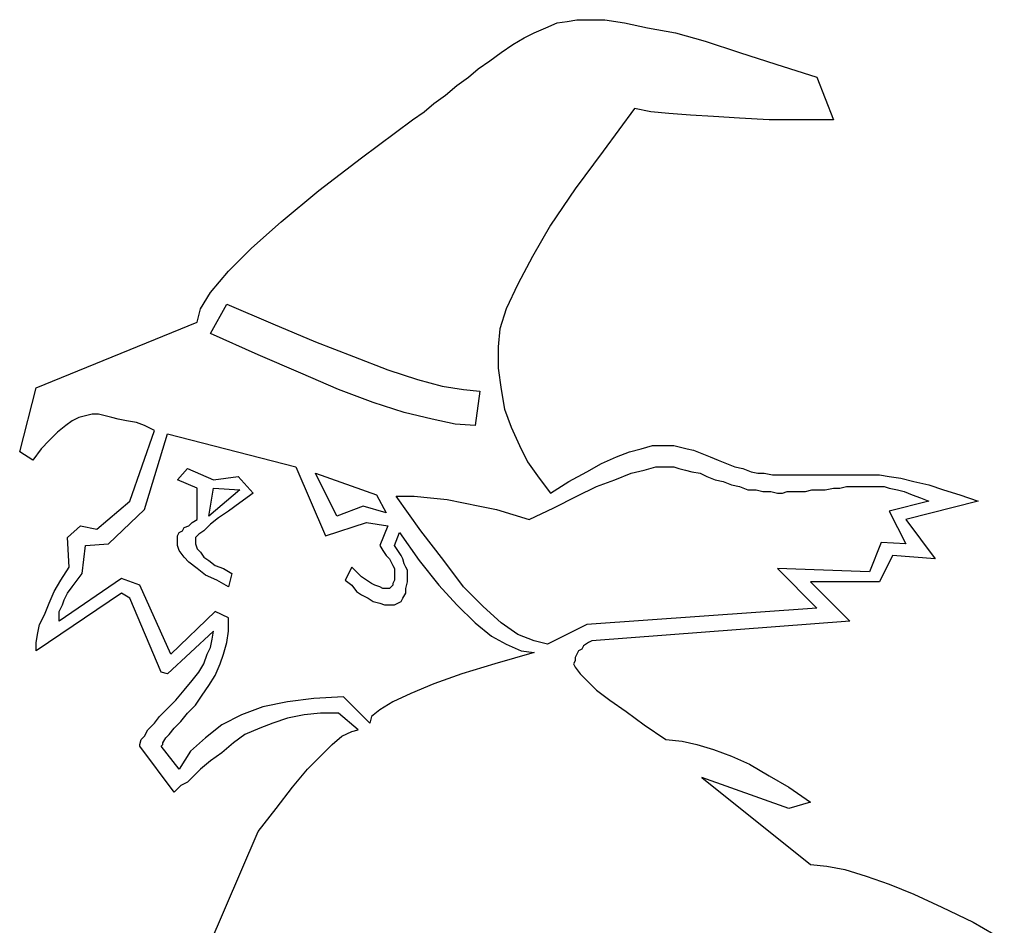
# Model space of a CAD drawing. Extents: x 0.1 to 17.9, y 0 to 2.5.
# Tile 12 of 16: x 13.8 to 15, y 1.4 to 2.4. Entities that reach past the tile are written whole.
import ezdxf

# ---------------------------------------------------------------- set-up
doc = ezdxf.new("R2010")
doc.units = 0

msp = doc.modelspace()

# ---------------------------------------------------------------- linework, layer by layer
at = {"color": 0}
for p, q in [((14.46875, 2.431641, 0.5), (14.48047, 2.433594, 0.5)), ((14.48047, 2.433594, 0.5), (14.49219, 2.433594, 0.5)), ((14.49219, 2.433594, 0.5), (14.51367, 2.433594, 0.5)), ((14.51367, 2.433594, 0.5), (14.53711, 2.429688, 0.5)), ((14.42969, 2.417969, 0.5), (14.44336, 2.423828, 0.5)), ((14.44336, 2.423828, 0.5), (14.45703, 2.429688, 0.5)), ((14.45703, 2.429688, 0.5), (14.46875, 2.431641, 0.5)), ((14.53711, 2.429688, 0.5), (14.56445, 2.423828, 0.5)), ((14.56445, 2.423828, 0.5), (14.59766, 2.417969, 0.5)), ((14.4043, 2.404297, 0.5), (14.41797, 2.412109, 0.5)), ((14.41797, 2.412109, 0.5), (14.42969, 2.417969, 0.5)), ((14.59766, 2.417969, 0.5), (14.63281, 2.408203, 0.5)), ((14.39063, 2.394531, 0.5), (14.4043, 2.404297, 0.5)), ((14.63281, 2.408203, 0.5), (14.67383, 2.394531, 0.5)), ((14.37695, 2.384766, 0.5), (14.39063, 2.394531, 0.5)), ((14.67383, 2.394531, 0.5), (14.7168, 2.380859, 0.5)), ((14.35156, 2.365234, 0.5), (14.36328, 2.375, 0.5)), ((14.36328, 2.375, 0.5), (14.37695, 2.384766, 0.5)), ((14.7168, 2.380859, 0.5), (14.76563, 2.365234, 0.5)), ((14.33789, 2.355469, 0.5), (14.35156, 2.365234, 0.5)), ((14.76563, 2.365234, 0.5), (14.78516, 2.314453, 0.5)), ((14.32422, 2.34375, 0.5), (14.33789, 2.355469, 0.5)), ((14.31055, 2.333984, 0.5), (14.32422, 2.34375, 0.5)), ((14.29883, 2.324219, 0.5), (14.31055, 2.333984, 0.5)), ((14.28516, 2.314453, 0.5), (14.29883, 2.324219, 0.5)), ((14.54883, 2.328125, 0.5), (14.51172, 2.277344, 0.5)), ((14.56836, 2.324219, 0.5), (14.54883, 2.328125, 0.5)), ((14.58984, 2.322266, 0.5), (14.56836, 2.324219, 0.5)), ((14.61523, 2.320313, 0.5), (14.58984, 2.322266, 0.5)), ((14.64258, 2.318359, 0.5), (14.61523, 2.320313, 0.5)), ((14.67383, 2.316406, 0.5), (14.64258, 2.318359, 0.5)), ((14.22461, 2.269531, 0.5), (14.28516, 2.314453, 0.5)), ((14.70898, 2.314453, 0.5), (14.67383, 2.316406, 0.5)), ((14.74609, 2.314453, 0.5), (14.70898, 2.314453, 0.5)), ((14.78516, 2.314453, 0.5), (14.74609, 2.314453, 0.5)), ((14.51172, 2.277344, 0.5), (14.47852, 2.232422, 0.5)), ((14.17383, 2.230469, 0.5), (14.22461, 2.269531, 0.5)), ((14.12891, 2.193359, 0.5), (14.17383, 2.230469, 0.5)), ((14.47852, 2.232422, 0.5), (14.44922, 2.189453, 0.5)), ((14.09375, 2.162109, 0.5), (14.12891, 2.193359, 0.5)), ((14.44922, 2.189453, 0.5), (14.42773, 2.152344, 0.5)), ((14.06641, 2.134766, 0.5), (14.09375, 2.162109, 0.5)), ((14.42773, 2.152344, 0.5), (14.41016, 2.119141, 0.5)), ((14.04492, 2.109375, 0.5), (14.06641, 2.134766, 0.5)), ((14.41016, 2.119141, 0.5), (14.39648, 2.089844, 0.5)), ((14.0332, 2.089844, 0.5), (14.04492, 2.109375, 0.5)), ((14.04492, 2.060547, 0.5), (14.06445, 2.095703, 0.5)), ((14.06445, 2.095703, 0.5), (14.11914, 2.072266, 0.5)), ((14.0293, 2.074219, 0.5), (14.0332, 2.089844, 0.5)), ((14.39648, 2.089844, 0.5), (14.38867, 2.066406, 0.5)), ((13.83789, 1.996094, 0.5), (14.0293, 2.074219, 0.5)), ((14.11914, 2.072266, 0.5), (14.16992, 2.050781, 0.5)), ((14.10156, 2.035156, 0.5), (14.04492, 2.060547, 0.5)), ((14.38867, 2.066406, 0.5), (14.38672, 2.044922, 0.5)), ((14.16992, 2.050781, 0.5), (14.21484, 2.033203, 0.5)), ((14.38672, 2.044922, 0.5), (14.38672, 2.019531, 0.5)), ((14.15234, 2.013672, 0.5), (14.10156, 2.035156, 0.5)), ((14.21484, 2.033203, 0.5), (14.25586, 2.017578, 0.5)), ((14.19727, 1.994141, 0.5), (14.15234, 2.013672, 0.5)), ((14.25586, 2.017578, 0.5), (14.29102, 2.005859, 0.5)), ((14.38672, 2.019531, 0.5), (14.39063, 1.994141, 0.5)), ((14.29102, 2.005859, 0.5), (14.32031, 1.998047, 0.5)), ((13.81836, 1.919922, 0.5), (13.83789, 1.996094, 0.5)), ((14.23828, 1.978516, 0.5), (14.19727, 1.994141, 0.5)), ((14.32031, 1.998047, 0.5), (14.3457, 1.994141, 0.5)), ((14.3457, 1.994141, 0.5), (14.36523, 1.992188, 0.5)), ((14.36523, 1.992188, 0.5), (14.35938, 1.951172, 0.5)), ((14.39063, 1.994141, 0.5), (14.39453, 1.970703, 0.5)), ((14.27539, 1.966797, 0.5), (14.23828, 1.978516, 0.5)), ((14.30859, 1.958984, 0.5), (14.27539, 1.966797, 0.5)), ((14.39453, 1.970703, 0.5), (14.40234, 1.949219, 0.5)), ((13.88086, 1.957031, 0.5), (13.87305, 1.951172, 0.5)), ((13.88867, 1.960938, 0.5), (13.88086, 1.957031, 0.5)), ((13.89648, 1.962891, 0.5), (13.88867, 1.960938, 0.5)), ((13.9043, 1.964844, 0.5), (13.89648, 1.962891, 0.5)), ((13.91211, 1.964844, 0.5), (13.9043, 1.964844, 0.5)), ((13.91992, 1.962891, 0.5), (13.91211, 1.964844, 0.5)), ((13.92773, 1.960938, 0.5), (13.91992, 1.962891, 0.5)), ((13.93555, 1.958984, 0.5), (13.92773, 1.960938, 0.5)), ((13.94531, 1.957031, 0.5), (13.93555, 1.958984, 0.5)), ((13.95703, 1.955078, 0.5), (13.94531, 1.957031, 0.5)), ((13.9668, 1.951172, 0.5), (13.95703, 1.955078, 0.5)), ((14.33594, 1.953125, 0.5), (14.30859, 1.958984, 0.5)), ((13.86328, 1.943359, 0.5), (13.85352, 1.933594, 0.5)), ((13.87305, 1.951172, 0.5), (13.86328, 1.943359, 0.5)), ((13.94922, 1.861328, 0.5), (13.97852, 1.945313, 0.5)), ((13.97852, 1.945313, 0.5), (13.9668, 1.951172, 0.5)), ((14.35938, 1.951172, 0.5), (14.33594, 1.953125, 0.5)), ((14.40234, 1.949219, 0.5), (14.41211, 1.927734, 0.5)), ((13.85352, 1.933594, 0.5), (13.84375, 1.923828, 0.5)), ((13.9668, 1.851563, 0.5), (13.99414, 1.941406, 0.5)), ((13.99414, 1.941406, 0.5), (14.14648, 1.902344, 0.5)), ((13.83398, 1.910156, 0.5), (13.81836, 1.919922, 0.5)), ((13.84375, 1.923828, 0.5), (13.83398, 1.910156, 0.5)), ((14.41211, 1.927734, 0.5), (14.42188, 1.908203, 0.5)), ((14.52734, 1.914063, 0.5), (14.54297, 1.919922, 0.5)), ((14.54297, 1.919922, 0.5), (14.55664, 1.923828, 0.5)), ((14.55664, 1.923828, 0.5), (14.57031, 1.927734, 0.5)), ((14.57031, 1.927734, 0.5), (14.58203, 1.927734, 0.5)), ((14.58203, 1.927734, 0.5), (14.58789, 1.927734, 0.5)), ((14.58789, 1.927734, 0.5), (14.5957, 1.927734, 0.5)), ((14.5957, 1.927734, 0.5), (14.60352, 1.925781, 0.5)), ((14.60352, 1.925781, 0.5), (14.61133, 1.923828, 0.5)), ((14.61133, 1.923828, 0.5), (14.61914, 1.921875, 0.5)), ((14.61914, 1.921875, 0.5), (14.62891, 1.917969, 0.5)), ((14.42188, 1.908203, 0.5), (14.43555, 1.888672, 0.5)), ((14.50977, 1.90625, 0.5), (14.52734, 1.914063, 0.5)), ((14.62891, 1.917969, 0.5), (14.63867, 1.914063, 0.5)), ((14.63867, 1.914063, 0.5), (14.64844, 1.910156, 0.5)), ((14.64844, 1.910156, 0.5), (14.6582, 1.90625, 0.5)), ((14.00586, 1.886719, 0.5), (14.01758, 1.900391, 0.5)), ((14.01758, 1.900391, 0.5), (14.04883, 1.886719, 0.5)), ((14.14648, 1.902344, 0.5), (14.18164, 1.820313, 0.5)), ((14.4707, 1.884766, 0.5), (14.49219, 1.896484, 0.5)), ((14.49219, 1.896484, 0.5), (14.50977, 1.90625, 0.5)), ((14.54492, 1.894531, 0.5), (14.56055, 1.898438, 0.5)), ((14.56055, 1.898438, 0.5), (14.57422, 1.902344, 0.5)), ((14.57422, 1.902344, 0.5), (14.58398, 1.902344, 0.5)), ((14.58398, 1.902344, 0.5), (14.58984, 1.902344, 0.5)), ((14.58984, 1.902344, 0.5), (14.5957, 1.902344, 0.5)), ((14.5957, 1.902344, 0.5), (14.60156, 1.900391, 0.5)), ((14.60156, 1.900391, 0.5), (14.60938, 1.898438, 0.5)), ((14.60938, 1.898438, 0.5), (14.61719, 1.896484, 0.5)), ((14.61719, 1.896484, 0.5), (14.62695, 1.894531, 0.5)), ((14.6582, 1.90625, 0.5), (14.66797, 1.902344, 0.5)), ((14.66797, 1.902344, 0.5), (14.67773, 1.900391, 0.5)), ((14.67773, 1.900391, 0.5), (14.6875, 1.896484, 0.5)), ((14.6875, 1.896484, 0.5), (14.69531, 1.894531, 0.5)), ((14.0293, 1.876953, 0.5), (14.00586, 1.886719, 0.5)), ((14.04883, 1.886719, 0.5), (14.07813, 1.890625, 0.5)), ((14.07813, 1.890625, 0.5), (14.0957, 1.871094, 0.5)), ((14.19531, 1.84375, 0.5), (14.16992, 1.894531, 0.5)), ((14.16992, 1.894531, 0.5), (14.24219, 1.869141, 0.5)), ((14.43555, 1.888672, 0.5), (14.44922, 1.871094, 0.5)), ((14.44922, 1.871094, 0.5), (14.4707, 1.884766, 0.5)), ((14.50391, 1.878906, 0.5), (14.52539, 1.886719, 0.5)), ((14.52539, 1.886719, 0.5), (14.54492, 1.894531, 0.5)), ((14.62695, 1.894531, 0.5), (14.63477, 1.890625, 0.5)), ((14.63477, 1.890625, 0.5), (14.64453, 1.886719, 0.5)), ((14.64453, 1.886719, 0.5), (14.6543, 1.884766, 0.5)), ((14.6543, 1.884766, 0.5), (14.66406, 1.880859, 0.5)), ((14.69531, 1.894531, 0.5), (14.70313, 1.894531, 0.5)), ((14.70313, 1.894531, 0.5), (14.71289, 1.892578, 0.5)), ((14.71289, 1.892578, 0.5), (14.71875, 1.892578, 0.5)), ((14.71875, 1.892578, 0.5), (14.82813, 1.892578, 0.5)), ((14.82813, 1.892578, 0.5), (14.83984, 1.892578, 0.5)), ((14.83984, 1.892578, 0.5), (14.85156, 1.890625, 0.5)), ((14.85156, 1.890625, 0.5), (14.86523, 1.888672, 0.5)), ((14.86523, 1.888672, 0.5), (14.88086, 1.884766, 0.5)), ((14.88086, 1.884766, 0.5), (14.89844, 1.880859, 0.5)), ((14.0293, 1.839844, 0.5), (14.0293, 1.876953, 0.5)), ((14.04297, 1.84375, 0.5), (14.04883, 1.876953, 0.5)), ((14.08008, 1.875, 0.5), (14.04297, 1.84375, 0.5)), ((14.04883, 1.876953, 0.5), (14.08008, 1.875, 0.5)), ((14.48047, 1.867188, 0.5), (14.50391, 1.878906, 0.5)), ((14.66406, 1.880859, 0.5), (14.67383, 1.878906, 0.5)), ((14.67383, 1.878906, 0.5), (14.68359, 1.875, 0.5)), ((14.68359, 1.875, 0.5), (14.69336, 1.875, 0.5)), ((14.69336, 1.875, 0.5), (14.70117, 1.873047, 0.5)), ((14.70117, 1.873047, 0.5), (14.71094, 1.873047, 0.5)), ((14.71094, 1.873047, 0.5), (14.71875, 1.871094, 0.5)), ((14.72461, 1.871094, 0.5), (14.73047, 1.873047, 0.5)), ((14.73047, 1.873047, 0.5), (14.73828, 1.873047, 0.5)), ((14.73828, 1.873047, 0.5), (14.74414, 1.873047, 0.5)), ((14.74414, 1.873047, 0.5), (14.75195, 1.873047, 0.5)), ((14.75195, 1.873047, 0.5), (14.75977, 1.875, 0.5)), ((14.75977, 1.875, 0.5), (14.76758, 1.875, 0.5)), ((14.76758, 1.875, 0.5), (14.77539, 1.875, 0.5)), ((14.77539, 1.875, 0.5), (14.78516, 1.876953, 0.5)), ((14.78516, 1.876953, 0.5), (14.79297, 1.876953, 0.5)), ((14.79297, 1.876953, 0.5), (14.80078, 1.878906, 0.5)), ((14.80078, 1.878906, 0.5), (14.80664, 1.878906, 0.5)), ((14.80664, 1.878906, 0.5), (14.81445, 1.878906, 0.5)), ((14.81445, 1.878906, 0.5), (14.82031, 1.878906, 0.5)), ((14.82031, 1.878906, 0.5), (14.82617, 1.878906, 0.5)), ((14.82617, 1.878906, 0.5), (14.83203, 1.878906, 0.5)), ((14.83203, 1.878906, 0.5), (14.83789, 1.878906, 0.5)), ((14.83789, 1.878906, 0.5), (14.8457, 1.878906, 0.5)), ((14.8457, 1.878906, 0.5), (14.85156, 1.876953, 0.5)), ((14.85156, 1.876953, 0.5), (14.86133, 1.875, 0.5)), ((14.86133, 1.875, 0.5), (14.86914, 1.873047, 0.5)), ((14.86914, 1.873047, 0.5), (14.87891, 1.869141, 0.5)), ((14.89844, 1.880859, 0.5), (14.91602, 1.875, 0.5)), ((14.91602, 1.875, 0.5), (14.93555, 1.869141, 0.5)), ((13.91016, 1.828125, 0.5), (13.94922, 1.861328, 0.5)), ((14.0957, 1.871094, 0.5), (14.08008, 1.859375, 0.5)), ((14.24219, 1.869141, 0.5), (14.25391, 1.847656, 0.5)), ((14.29492, 1.826172, 0.5), (14.26563, 1.867188, 0.5)), ((14.26563, 1.867188, 0.5), (14.28711, 1.867188, 0.5)), ((14.28711, 1.867188, 0.5), (14.30664, 1.865234, 0.5)), ((14.30664, 1.865234, 0.5), (14.32617, 1.863281, 0.5)), ((14.32617, 1.863281, 0.5), (14.3457, 1.859375, 0.5)), ((14.45313, 1.853516, 0.5), (14.48047, 1.867188, 0.5)), ((14.71875, 1.871094, 0.5), (14.72461, 1.871094, 0.5)), ((14.89844, 1.861328, 0.5), (14.85156, 1.849609, 0.5)), ((14.95703, 1.861328, 0.5), (14.87109, 1.839844, 0.5)), ((14.87891, 1.869141, 0.5), (14.88867, 1.865234, 0.5)), ((14.88867, 1.865234, 0.5), (14.89844, 1.861328, 0.5)), ((14.93555, 1.869141, 0.5), (14.95703, 1.861328, 0.5)), ((13.92383, 1.810547, 0.5), (13.9668, 1.851563, 0.5)), ((14.06641, 1.849609, 0.5), (14.05469, 1.841797, 0.5)), ((14.08008, 1.859375, 0.5), (14.06641, 1.849609, 0.5)), ((14.22656, 1.855469, 0.5), (14.19531, 1.84375, 0.5)), ((14.25391, 1.847656, 0.5), (14.22656, 1.855469, 0.5)), ((14.3457, 1.859375, 0.5), (14.36523, 1.855469, 0.5)), ((14.36523, 1.855469, 0.5), (14.38477, 1.851563, 0.5)), ((14.38477, 1.851563, 0.5), (14.4043, 1.845703, 0.5)), ((14.42383, 1.839844, 0.5), (14.45313, 1.853516, 0.5)), ((14.85156, 1.849609, 0.5), (14.87109, 1.810547, 0.5)), ((14.02344, 1.835938, 0.5), (14.0293, 1.839844, 0.5)), ((14.05469, 1.841797, 0.5), (14.04492, 1.833984, 0.5)), ((14.4043, 1.845703, 0.5), (14.42383, 1.839844, 0.5)), ((14.87109, 1.839844, 0.5), (14.90625, 1.792969, 0.5)), ((13.875, 1.818359, 0.5), (13.89063, 1.832031, 0.5)), ((13.89063, 1.832031, 0.5), (13.91016, 1.828125, 0.5)), ((14.00781, 1.824219, 0.5), (14.01172, 1.826172, 0.5)), ((14.01172, 1.826172, 0.5), (14.01367, 1.830078, 0.5)), ((14.01367, 1.830078, 0.5), (14.01953, 1.832031, 0.5)), ((14.01953, 1.832031, 0.5), (14.02344, 1.835938, 0.5)), ((14.03711, 1.826172, 0.5), (14.03125, 1.822266, 0.5)), ((14.04492, 1.833984, 0.5), (14.03711, 1.826172, 0.5)), ((14.18164, 1.820313, 0.5), (14.23047, 1.835938, 0.5)), ((14.23047, 1.835938, 0.5), (14.25586, 1.832031, 0.5)), ((14.25586, 1.832031, 0.5), (14.24609, 1.808594, 0.5)), ((14.32227, 1.791016, 0.5), (14.29492, 1.826172, 0.5)), ((13.87695, 1.783203, 0.5), (13.875, 1.818359, 0.5)), ((14.00586, 1.820313, 0.5), (14.00781, 1.824219, 0.5)), ((14.00586, 1.818359, 0.5), (14.00586, 1.820313, 0.5)), ((14.00586, 1.816406, 0.5), (14.00586, 1.818359, 0.5)), ((14.00586, 1.808594, 0.5), (14.00586, 1.816406, 0.5)), ((14.03125, 1.822266, 0.5), (14.02734, 1.818359, 0.5)), ((14.02734, 1.818359, 0.5), (14.02734, 1.816406, 0.5)), ((14.02734, 1.816406, 0.5), (14.02734, 1.810547, 0.5)), ((14.26367, 1.808594, 0.5), (14.26953, 1.824219, 0.5)), ((14.26953, 1.824219, 0.5), (14.29297, 1.791016, 0.5)), ((13.89258, 1.775391, 0.5), (13.89648, 1.808594, 0.5)), ((13.89648, 1.808594, 0.5), (13.92383, 1.810547, 0.5)), ((14.00781, 1.802734, 0.5), (14.00586, 1.808594, 0.5)), ((14.01367, 1.794922, 0.5), (14.00781, 1.802734, 0.5)), ((14.02734, 1.810547, 0.5), (14.0293, 1.804688, 0.5)), ((14.0293, 1.804688, 0.5), (14.0332, 1.800781, 0.5)), ((14.24609, 1.808594, 0.5), (14.25, 1.802734, 0.5)), ((14.25, 1.802734, 0.5), (14.25391, 1.796875, 0.5)), ((14.26758, 1.802734, 0.5), (14.26367, 1.808594, 0.5)), ((14.27148, 1.796875, 0.5), (14.26758, 1.802734, 0.5)), ((14.8418, 1.8125, 0.5), (14.82813, 1.777344, 0.5)), ((14.87109, 1.810547, 0.5), (14.8418, 1.8125, 0.5)), ((14.01953, 1.789063, 0.5), (14.01367, 1.794922, 0.5)), ((14.0332, 1.800781, 0.5), (14.03711, 1.794922, 0.5)), ((14.03711, 1.794922, 0.5), (14.04297, 1.791016, 0.5)), ((14.04297, 1.791016, 0.5), (14.05078, 1.785156, 0.5)), ((14.25391, 1.796875, 0.5), (14.25781, 1.792969, 0.5)), ((14.25781, 1.792969, 0.5), (14.25977, 1.789063, 0.5)), ((14.27344, 1.792969, 0.5), (14.27148, 1.796875, 0.5)), ((14.27539, 1.787109, 0.5), (14.27344, 1.792969, 0.5)), ((14.29297, 1.791016, 0.5), (14.31641, 1.761719, 0.5)), ((14.3457, 1.759766, 0.5), (14.32227, 1.791016, 0.5)), ((14.85547, 1.796875, 0.5), (14.83984, 1.765625, 0.5)), ((14.90625, 1.792969, 0.5), (14.85547, 1.796875, 0.5)), ((13.86719, 1.767578, 0.5), (13.87695, 1.783203, 0.5)), ((14.0293, 1.78125, 0.5), (14.01953, 1.789063, 0.5)), ((14.03906, 1.773438, 0.5), (14.0293, 1.78125, 0.5)), ((14.05078, 1.785156, 0.5), (14.06055, 1.78125, 0.5)), ((14.06055, 1.78125, 0.5), (14.07031, 1.775391, 0.5)), ((14.21289, 1.783203, 0.5), (14.20508, 1.767578, 0.5)), ((14.21875, 1.777344, 0.5), (14.21289, 1.783203, 0.5)), ((14.25977, 1.789063, 0.5), (14.26172, 1.785156, 0.5)), ((14.26172, 1.785156, 0.5), (14.26367, 1.78125, 0.5)), ((14.26367, 1.78125, 0.5), (14.26367, 1.779297, 0.5)), ((14.26367, 1.779297, 0.5), (14.26367, 1.775391, 0.5)), ((14.27734, 1.783203, 0.5), (14.27539, 1.787109, 0.5)), ((14.2793, 1.779297, 0.5), (14.27734, 1.783203, 0.5)), ((14.2793, 1.775391, 0.5), (14.2793, 1.779297, 0.5)), ((14.82813, 1.777344, 0.5), (14.71875, 1.78125, 0.5)), ((14.71875, 1.78125, 0.5), (14.76563, 1.734375, 0.5)), ((13.85938, 1.753906, 0.5), (13.86719, 1.767578, 0.5)), ((13.93945, 1.769531, 0.5), (13.86523, 1.71875, 0.5)), ((13.88086, 1.759766, 0.5), (13.88672, 1.767578, 0.5)), ((13.88672, 1.767578, 0.5), (13.89258, 1.775391, 0.5)), ((13.96094, 1.761719, 0.5), (13.93945, 1.769531, 0.5)), ((14.05273, 1.767578, 0.5), (14.03906, 1.773438, 0.5)), ((14.06641, 1.759766, 0.5), (14.05273, 1.767578, 0.5)), ((14.07031, 1.775391, 0.5), (14.06641, 1.759766, 0.5)), ((14.20508, 1.767578, 0.5), (14.21289, 1.761719, 0.5)), ((14.22461, 1.771484, 0.5), (14.21875, 1.777344, 0.5)), ((14.23047, 1.767578, 0.5), (14.22461, 1.771484, 0.5)), ((14.23633, 1.763672, 0.5), (14.23047, 1.767578, 0.5)), ((14.26367, 1.767578, 0.5), (14.26172, 1.763672, 0.5)), ((14.26367, 1.775391, 0.5), (14.26367, 1.771484, 0.5)), ((14.26367, 1.771484, 0.5), (14.26367, 1.767578, 0.5)), ((14.2793, 1.773438, 0.5), (14.2793, 1.775391, 0.5)), ((14.2793, 1.765625, 0.5), (14.2793, 1.773438, 0.5)), ((13.875, 1.751953, 0.5), (13.88086, 1.759766, 0.5)), ((13.99805, 1.679688, 0.5), (13.96094, 1.761719, 0.5)), ((14.21289, 1.761719, 0.5), (14.21875, 1.753906, 0.5)), ((14.24023, 1.761719, 0.5), (14.23633, 1.763672, 0.5)), ((14.24609, 1.759766, 0.5), (14.24023, 1.761719, 0.5)), ((14.25, 1.757813, 0.5), (14.24609, 1.759766, 0.5)), ((14.25391, 1.757813, 0.5), (14.25, 1.757813, 0.5)), ((14.25586, 1.757813, 0.5), (14.25391, 1.757813, 0.5)), ((14.25781, 1.757813, 0.5), (14.25586, 1.757813, 0.5)), ((14.25977, 1.759766, 0.5), (14.25781, 1.757813, 0.5)), ((14.26172, 1.761719, 0.5), (14.25977, 1.759766, 0.5)), ((14.26172, 1.763672, 0.5), (14.26172, 1.761719, 0.5)), ((14.27734, 1.757813, 0.5), (14.2793, 1.765625, 0.5)), ((14.27734, 1.751953, 0.5), (14.27734, 1.757813, 0.5)), ((14.31641, 1.761719, 0.5), (14.33789, 1.738281, 0.5)), ((14.36914, 1.736328, 0.5), (14.3457, 1.759766, 0.5)), ((14.83984, 1.765625, 0.5), (14.75781, 1.765625, 0.5)), ((14.75781, 1.765625, 0.5), (14.80469, 1.71875, 0.5)), ((13.93945, 1.751953, 0.5), (13.83789, 1.683594, 0.5)), ((13.85352, 1.740234, 0.5), (13.85938, 1.753906, 0.5)), ((13.86914, 1.738281, 0.5), (13.87109, 1.744141, 0.5)), ((13.87109, 1.744141, 0.5), (13.875, 1.751953, 0.5)), ((13.94922, 1.746094, 0.5), (13.93945, 1.751953, 0.5)), ((13.98633, 1.658203, 0.5), (13.94922, 1.746094, 0.5)), ((14.21875, 1.753906, 0.5), (14.22461, 1.75, 0.5)), ((14.22461, 1.75, 0.5), (14.23242, 1.746094, 0.5)), ((14.23242, 1.746094, 0.5), (14.23828, 1.742188, 0.5)), ((14.27148, 1.742188, 0.5), (14.27344, 1.746094, 0.5)), ((14.27344, 1.746094, 0.5), (14.27734, 1.751953, 0.5)), ((13.84766, 1.726563, 0.5), (13.85352, 1.740234, 0.5)), ((13.86523, 1.730469, 0.5), (13.86914, 1.738281, 0.5)), ((14.23828, 1.742188, 0.5), (14.24609, 1.740234, 0.5)), ((14.24609, 1.740234, 0.5), (14.25195, 1.738281, 0.5)), ((14.25195, 1.738281, 0.5), (14.25781, 1.738281, 0.5)), ((14.25781, 1.738281, 0.5), (14.26367, 1.738281, 0.5)), ((14.26367, 1.738281, 0.5), (14.26758, 1.740234, 0.5)), ((14.26758, 1.740234, 0.5), (14.27148, 1.742188, 0.5)), ((14.33789, 1.738281, 0.5), (14.35938, 1.716797, 0.5)), ((14.39063, 1.716797, 0.5), (14.36914, 1.736328, 0.5)), ((14.76563, 1.734375, 0.5), (14.49219, 1.714844, 0.5)), ((13.8418, 1.714844, 0.5), (13.84766, 1.726563, 0.5)), ((13.86523, 1.724609, 0.5), (13.86523, 1.730469, 0.5)), ((13.86523, 1.71875, 0.5), (13.86523, 1.724609, 0.5)), ((14.05078, 1.730469, 0.5), (13.99805, 1.679688, 0.5)), ((14.06641, 1.722656, 0.5), (14.05078, 1.730469, 0.5)), ((14.06641, 1.707031, 0.5), (14.06641, 1.722656, 0.5)), ((13.83984, 1.705078, 0.5), (13.8418, 1.714844, 0.5)), ((14.35938, 1.716797, 0.5), (14.37891, 1.701172, 0.5)), ((14.41016, 1.703125, 0.5), (14.39063, 1.716797, 0.5)), ((14.49219, 1.714844, 0.5), (14.44531, 1.691406, 0.5)), ((14.80469, 1.71875, 0.5), (14.49805, 1.695313, 0.5)), ((13.83789, 1.693359, 0.5), (13.83984, 1.705078, 0.5)), ((14.04883, 1.707031, 0.5), (13.99414, 1.65625, 0.5)), ((14.04492, 1.6875, 0.5), (14.04688, 1.697266, 0.5)), ((14.04688, 1.697266, 0.5), (14.04883, 1.707031, 0.5)), ((14.06445, 1.693359, 0.5), (14.06641, 1.707031, 0.5)), ((14.37891, 1.701172, 0.5), (14.39648, 1.691406, 0.5)), ((14.42969, 1.695313, 0.5), (14.41016, 1.703125, 0.5)), ((13.83789, 1.683594, 0.5), (13.83789, 1.693359, 0.5)), ((14.04102, 1.679688, 0.5), (14.04492, 1.6875, 0.5)), ((14.06055, 1.679688, 0.5), (14.06445, 1.693359, 0.5)), ((14.39648, 1.691406, 0.5), (14.41406, 1.683594, 0.5)), ((14.44531, 1.691406, 0.5), (14.42969, 1.695313, 0.5)), ((14.48633, 1.685547, 0.5), (14.48242, 1.683594, 0.5)), ((14.48828, 1.689453, 0.5), (14.48633, 1.685547, 0.5)), ((14.49414, 1.693359, 0.5), (14.48828, 1.689453, 0.5)), ((14.49805, 1.695313, 0.5), (14.49414, 1.693359, 0.5)), ((14.03711, 1.667969, 0.5), (14.04102, 1.679688, 0.5)), ((14.05664, 1.667969, 0.5), (14.06055, 1.679688, 0.5)), ((14.42969, 1.681641, 0.5), (14.38281, 1.667969, 0.5)), ((14.41406, 1.683594, 0.5), (14.42969, 1.681641, 0.5)), ((14.48047, 1.679688, 0.5), (14.47852, 1.675781, 0.5)), ((14.47852, 1.675781, 0.5), (14.47852, 1.671875, 0.5)), ((14.48242, 1.683594, 0.5), (14.48047, 1.679688, 0.5)), ((14.03125, 1.658203, 0.5), (14.03711, 1.667969, 0.5)), ((14.05078, 1.654297, 0.5), (14.05664, 1.667969, 0.5)), ((14.38281, 1.667969, 0.5), (14.34375, 1.65625, 0.5)), ((14.47852, 1.671875, 0.5), (14.47656, 1.667969, 0.5)), ((14.47656, 1.667969, 0.5), (14.47852, 1.664063, 0.5)), ((14.47852, 1.664063, 0.5), (14.48438, 1.65625, 0.5)), ((13.99414, 1.65625, 0.5), (13.98633, 1.658203, 0.5)), ((14.02344, 1.648438, 0.5), (14.03125, 1.658203, 0.5)), ((14.04297, 1.642578, 0.5), (14.05078, 1.654297, 0.5)), ((14.34375, 1.65625, 0.5), (14.31055, 1.644531, 0.5)), ((14.48438, 1.65625, 0.5), (14.49219, 1.648438, 0.5)), ((14.01367, 1.636719, 0.5), (14.02344, 1.648438, 0.5)), ((14.03516, 1.630859, 0.5), (14.04297, 1.642578, 0.5)), ((14.31055, 1.644531, 0.5), (14.2832, 1.632813, 0.5)), ((14.49219, 1.648438, 0.5), (14.50391, 1.636719, 0.5)), ((14.00391, 1.625, 0.5), (14.01367, 1.636719, 0.5)), ((14.02734, 1.619141, 0.5), (14.03516, 1.630859, 0.5)), ((14.16797, 1.626953, 0.5), (14.13672, 1.623047, 0.5)), ((14.20313, 1.628906, 0.5), (14.16797, 1.626953, 0.5)), ((14.23438, 1.597656, 0.5), (14.20313, 1.628906, 0.5)), ((14.2832, 1.632813, 0.5), (14.26172, 1.623047, 0.5)), ((14.50391, 1.636719, 0.5), (14.51953, 1.625, 0.5)), ((13.98438, 1.605469, 0.5), (13.99414, 1.615234, 0.5)), ((13.99414, 1.615234, 0.5), (14.00391, 1.625, 0.5)), ((14.01758, 1.609375, 0.5), (14.02734, 1.619141, 0.5)), ((14.10742, 1.617188, 0.5), (14.08203, 1.607422, 0.5)), ((14.13672, 1.623047, 0.5), (14.10742, 1.617188, 0.5)), ((14.26172, 1.623047, 0.5), (14.24609, 1.613281, 0.5)), ((14.51953, 1.625, 0.5), (14.53906, 1.611328, 0.5)), ((13.97852, 1.597656, 0.5), (13.98438, 1.605469, 0.5)), ((14.00977, 1.599609, 0.5), (14.01758, 1.609375, 0.5)), ((14.08203, 1.607422, 0.5), (14.05859, 1.595703, 0.5)), ((14.13672, 1.603516, 0.5), (14.11914, 1.597656, 0.5)), ((14.15625, 1.607422, 0.5), (14.13672, 1.603516, 0.5)), ((14.17578, 1.609375, 0.5), (14.15625, 1.607422, 0.5)), ((14.19727, 1.609375, 0.5), (14.17578, 1.609375, 0.5)), ((14.2207, 1.589844, 0.5), (14.19727, 1.609375, 0.5)), ((14.23633, 1.605469, 0.5), (14.23438, 1.597656, 0.5)), ((14.24609, 1.613281, 0.5), (14.23633, 1.605469, 0.5)), ((14.53906, 1.611328, 0.5), (14.56055, 1.595703, 0.5)), ((13.9707, 1.589844, 0.5), (13.97852, 1.597656, 0.5)), ((13.99609, 1.583984, 0.5), (14.00195, 1.591797, 0.5)), ((14.00195, 1.591797, 0.5), (14.00977, 1.599609, 0.5)), ((14.05859, 1.595703, 0.5), (14.03906, 1.580078, 0.5)), ((14.10352, 1.591797, 0.5), (14.08594, 1.583984, 0.5)), ((14.11914, 1.597656, 0.5), (14.10352, 1.591797, 0.5)), ((14.56055, 1.595703, 0.5), (14.58594, 1.578125, 0.5)), ((13.96289, 1.578125, 0.5), (13.9668, 1.582031, 0.5)), ((13.9668, 1.582031, 0.5), (13.9707, 1.589844, 0.5)), ((13.98828, 1.574219, 0.5), (13.99219, 1.580078, 0.5)), ((13.99219, 1.580078, 0.5), (13.99609, 1.583984, 0.5)), ((14.03906, 1.580078, 0.5), (14.02148, 1.564453, 0.5)), ((14.08594, 1.583984, 0.5), (14.07227, 1.574219, 0.5)), ((14.18945, 1.572266, 0.5), (14.20117, 1.582031, 0.5)), ((14.20117, 1.582031, 0.5), (14.21289, 1.587891, 0.5)), ((14.21289, 1.587891, 0.5), (14.2207, 1.589844, 0.5)), ((13.96094, 1.572266, 0.5), (13.96289, 1.578125, 0.5)), ((13.96094, 1.570313, 0.5), (13.96094, 1.572266, 0.5)), ((14.00195, 1.515625, 0.5), (13.96094, 1.570313, 0.5)), ((13.98633, 1.570313, 0.5), (13.98828, 1.572266, 0.5)), ((14.00781, 1.542969, 0.5), (13.98633, 1.570313, 0.5)), ((13.98828, 1.572266, 0.5), (13.98828, 1.574219, 0.5)), ((14.07227, 1.574219, 0.5), (14.05859, 1.5625, 0.5)), ((14.17578, 1.558594, 0.5), (14.18945, 1.572266, 0.5)), ((14.58594, 1.578125, 0.5), (14.60547, 1.576172, 0.5)), ((14.60547, 1.576172, 0.5), (14.62305, 1.572266, 0.5)), ((14.62305, 1.572266, 0.5), (14.64258, 1.566406, 0.5)), ((14.02148, 1.564453, 0.5), (14.00781, 1.542969, 0.5)), ((14.05859, 1.5625, 0.5), (14.04492, 1.552734, 0.5)), ((14.16016, 1.542969, 0.5), (14.17578, 1.558594, 0.5)), ((14.64258, 1.566406, 0.5), (14.66406, 1.558594, 0.5)), ((14.66406, 1.558594, 0.5), (14.68555, 1.548828, 0.5)), ((14.04492, 1.552734, 0.5), (14.0332, 1.542969, 0.5)), ((14.68555, 1.548828, 0.5), (14.70898, 1.535156, 0.5)), ((14.02539, 1.535156, 0.5), (14.01758, 1.527344, 0.5)), ((14.0332, 1.542969, 0.5), (14.02539, 1.535156, 0.5)), ((14.14258, 1.521484, 0.5), (14.16016, 1.542969, 0.5)), ((14.73242, 1.496094, 0.5), (14.62891, 1.533203, 0.5)), ((14.62891, 1.533203, 0.5), (14.75781, 1.429688, 0.5)), ((14.70898, 1.535156, 0.5), (14.73242, 1.521484, 0.5)), ((14.00977, 1.523438, 0.5), (14.00586, 1.519531, 0.5)), ((14.01758, 1.527344, 0.5), (14.00977, 1.523438, 0.5)), ((14.12305, 1.496094, 0.5), (14.14258, 1.521484, 0.5)), ((14.73242, 1.521484, 0.5), (14.75781, 1.503906, 0.5)), ((14.00391, 1.517578, 0.5), (14.00195, 1.515625, 0.5)), ((14.00586, 1.519531, 0.5), (14.00391, 1.517578, 0.5)), ((14.75781, 1.503906, 0.5), (14.73242, 1.496094, 0.5)), ((14.10156, 1.46875, 0.5), (14.12305, 1.496094, 0.5)), ((13.99023, 1.208984, 0.5), (14.10156, 1.46875, 0.5)), ((14.75781, 1.429688, 0.5), (14.77734, 1.427734, 0.5)), ((14.77734, 1.427734, 0.5), (14.79883, 1.423828, 0.5)), ((14.79883, 1.423828, 0.5), (14.82422, 1.416016, 0.5)), ((14.82422, 1.416016, 0.5), (14.85156, 1.40625, 0.5)), ((14.85156, 1.40625, 0.5), (14.88086, 1.394531, 0.5)), ((14.88086, 1.394531, 0.5), (14.91406, 1.378906, 0.5)), ((14.91406, 1.378906, 0.5), (14.95117, 1.361328, 0.5)), ((14.95117, 1.361328, 0.5), (14.98828, 1.339844, 0.5))]:
    msp.add_line(p, q, dxfattribs=at)

doc.saveas('drawing.dxf')
